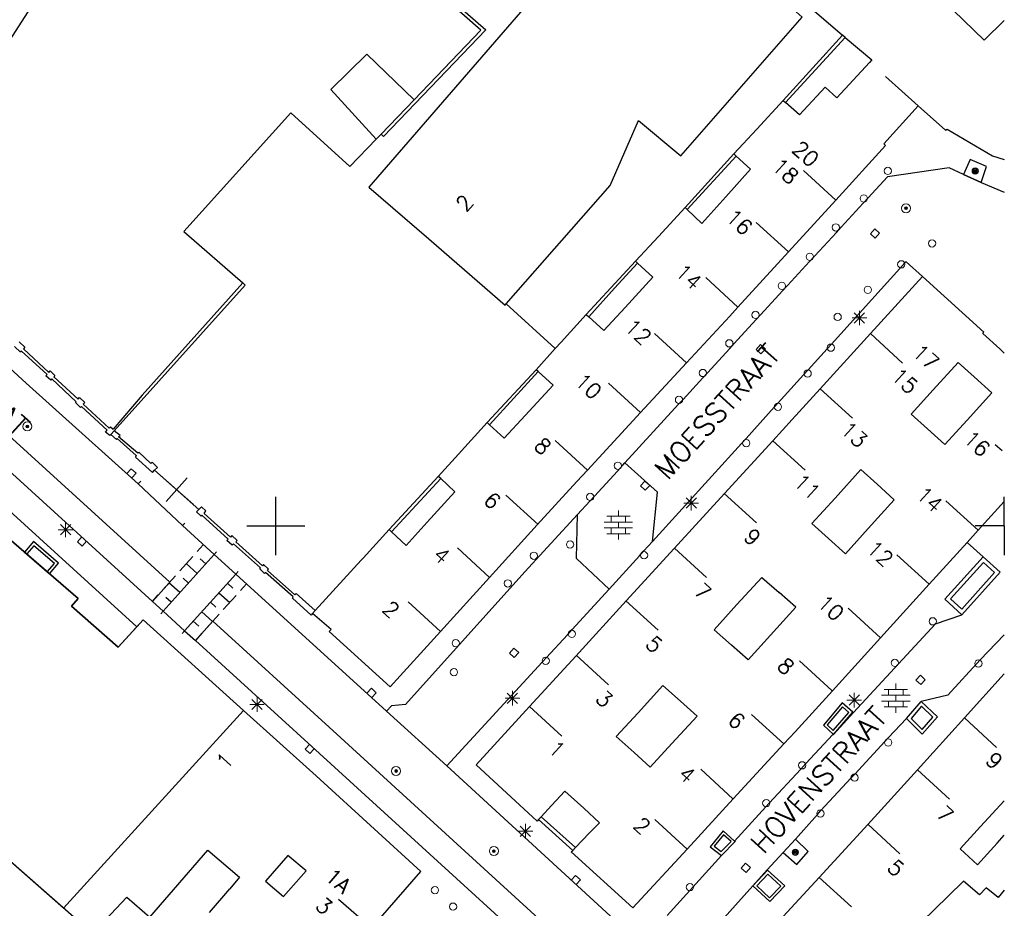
# Model space of a CAD drawing. Header units: millimetres. Extents: x 135944 to 142000, y 454200 to 456692.
# Tile 147 of 153: x 137432 to 137500, y 456224 to 456285. Entities that reach past the tile are written whole.
import ezdxf
from ezdxf.enums import TextEntityAlignment as Align

# ---------------------------------------------------------------- set-up
doc = ezdxf.new("R2010")
doc.units = ezdxf.units.MM
for name, color, linetype in [('TotaalGBKN2013_Bistad', 251, 'Continuous'), ('TotaalGBKN2013X$0$GBKN binnenstad 2009$0$OBJECTEN_', 251, 'Continuous'), ('TotaalGBKN2013X$0$GBKN binnenstad 2009$0$OBJECTEN__', 251, 'Continuous'), ('TotaalGBKN2013X$0$GBKN binnenstad 2009$0$OBJECTEN___', 251, 'Continuous'), ('TotaalGBKN2013X$0$GBKN binnenstad 2009$0$SEMANT_ SYMB_', 251, 'Continuous'), ('TotaalGBKN2013X$0$GBKN binnenstad 2009$0$UTRECHT54', 251, 'Continuous'), ('TotaalGBKN2013X$0$Xref', 251, 'Continuous')]:
    doc.layers.add(name, color=color, linetype=linetype)
doc.styles.add('TotaalGBKN2013X$0$GBKN binnenstad 2009$0$TXT', font='txt.shx')

# ---------------------------------------------------------------- blocks, each defined once
blk = doc.blocks.new('TotaalGBKN2013X$0$GBKN binnenstad 2009$0$V')
at = {"layer": 'TotaalGBKN2013X$0$GBKN binnenstad 2009$0$OBJECTEN__', "linetype": 'Continuous', "lineweight": 0}
for radius in [0.31, 0.095, 0.035, 0.0224]:
    blk.add_circle((0, 0), radius, dxfattribs=at)
blk = doc.blocks.new('TotaalGBKN2013X$0$GBKN binnenstad 2009$0$X')
at = {"layer": 'TotaalGBKN2013X$0$GBKN binnenstad 2009$0$OBJECTEN__', "linetype": 'Continuous', "lineweight": 0}
blk.add_lwpolyline([(0.225, -0.25), (0.224, 0.2), (-0.225, 0.2), (-0.226, -0.25)], dxfattribs=at)
blk = doc.blocks.new('TotaalGBKN2013X$0$GBKN binnenstad 2009$0$DEC100')
at = {"layer": 'TotaalGBKN2013X$0$GBKN binnenstad 2009$0$OBJECTEN_', "linetype": 'Continuous', "lineweight": 0}
for p, q in [((-0.5, 0), (0.5, 0)), ((-0.354, -0.354), (0.354, 0.354)), ((0.354, -0.354), (-0.354, 0.354)), ((0, -0.5), (0, 0.5))]:
    blk.add_line(p, q, dxfattribs=at)
blk = doc.blocks.new('TotaalGBKN2013X$0$GBKN binnenstad 2009$0$Q')
at = {"layer": 'TotaalGBKN2013X$0$GBKN binnenstad 2009$0$OBJECTEN___', "linetype": 'Continuous', "lineweight": 0}
blk.add_circle((0, 0), 0.25, dxfattribs=at)
blk = doc.blocks.new('TotaalGBKN2013X$0$GBKN binnenstad 2009$0$CEL530')
at = {"layer": 'TotaalGBKN2013X$0$GBKN binnenstad 2009$0$UTRECHT54', "linetype": 'Continuous', "lineweight": 0}
for p, q in [((0, -0.355), (0, 0.355)), ((-0.5, 0), (0.5, 0))]:
    blk.add_line(p, q, dxfattribs=at)
blk = doc.blocks.new('TotaalGBKN2013X$0$GBKN binnenstad 2009$0$DEC115')
at = {"layer": 'TotaalGBKN2013X$0$GBKN binnenstad 2009$0$UTRECHT54', "linetype": 'Continuous', "lineweight": 0}
blk.add_line((0, 0.25), (0, 0), dxfattribs=at)
blk = doc.blocks.new('TotaalGBKN2013X$0$GBKN binnenstad 2009$0$W')
at = {"layer": 'TotaalGBKN2013X$0$GBKN binnenstad 2009$0$OBJECTEN__', "linetype": 'Continuous', "lineweight": 0}
blk.add_lwpolyline([(-0.225, 0.225), (-0.225, -0.225), (0.225, -0.225), (0.225, 0.225), (-0.225, 0.225)], dxfattribs=at)
blk = doc.blocks.new('TotaalGBKN2013X$0$GBKN binnenstad 2009$0$DEC109')
at = {"layer": 'TotaalGBKN2013X$0$GBKN binnenstad 2009$0$SEMANT_ SYMB_', "linetype": 'Continuous', "lineweight": 0}
for p, q in [((0, 0.6), (0, 1)), ((-0.98, 0.2), (0.98, 0.2)), ((-0.8, 0.6), (0.8, 0.6)), ((-0.5, 0.2), (-0.5, 0.6)), ((0, -0.2), (0, 0.2)), ((0.5, 0.2), (0.5, 0.6)), ((-0.98, -0.2), (0.98, -0.2)), ((-0.8, -0.6), (0.8, -0.6)), ((-0.5, -0.6), (-0.5, -0.2)), ((0, -1), (0, -0.6)), ((0.5, -0.6), (0.5, -0.2))]:
    blk.add_line(p, q, dxfattribs=at)
blk = doc.blocks.new('TotaalGBKN2013X$0$GBKN binnenstad 2009$0$J')
at = {"layer": 'TotaalGBKN2013X$0$GBKN binnenstad 2009$0$OBJECTEN___', "linetype": 'Continuous', "lineweight": 0}
for radius in [0.215, 0.155, 0.095, 0.035]:
    blk.add_circle((0, 0), radius, dxfattribs=at)
blk = doc.blocks.new('TotaalGBKN2013X$0$GBKN binnenstad 2009')
for p, q in [((137498628, 456283356), (137500000, 456284691)), ((137497208, 456274114), (137498410, 456273586)), ((137498410, 456273586), (137497208, 456274114)), ((137498410, 456273586), (137500000, 456272911)), ((137494378, 456267128), (137498594, 456263292)), ((137498519, 456263210), (137498594, 456263292)), ((137498519, 456263210), (137499682, 456262146)), ((137500000, 456261855), (137499682, 456262146)), ((137499846, 456255146), (137499373, 456255577)), ((137498201, 456249704), (137495986, 456251727)), ((137500000, 456251686), (137498201, 456249704)), ((137500000, 456250000), (137500000, 456252000)), ((137498201, 456249704), (137497445, 456248871)), ((137500000, 456250000), (137498000, 456250000)), ((137500000, 456250000), (137500000, 456248000)), ((137498555, 456247872), (137497445, 456248871)), ((137499719, 456246825), (137498555, 456247872)), ((137499719, 456246825), (137498555, 456247872)), ((137497096, 456243904), (137499719, 456246825)), ((137497096, 456243904), (137499719, 456246825)), ((137500000, 456239841), (137497261, 456236819)), ((137497261, 456236819), (137499473, 456234793)), ((137500000, 456231138), (137498371, 456229366)), ((137499504, 456228228), (137500000, 456228776))]:
    blk.add_line(p, q)
for points in [[(137498628, 456283356), (137494396, 456287457), (137488679, 456293150), (137483536, 456288331), (137475484, 456295270), (137473362, 456292814), (137473271, 456292892), (137470322, 456289479), (137470374, 456289417), (137456379, 456273260), (137460505, 456269708), (137465743, 456265162), (137465809, 456265237)], [(137494082, 456278843), (137495964, 456277164), (137496069, 456277229), (137499191, 456275397), (137500000, 456275154)], [(137498410, 456273586), (137498788, 456274672), (137497661, 456275151), (137497208, 456274114)], [(137497942, 456260225), (137496834, 456261215), (137495119, 456259339)], [(137497942, 456260225), (137499153, 456259144), (137497442, 456257258)], [(137498555, 456247872), (137495910, 456244966), (137497096, 456243904)], [(137496301, 456244986), (137497080, 456244288), (137499330, 456246805), (137498580, 456247489), (137496301, 456244986)], [(137500000, 456242518), (137498334, 456240799), (137496130, 456238387), (137494301, 456237945)], [(137498371, 456229366), (137496960, 456227831), (137498149, 456226730), (137499504, 456228228)], [(137500000, 456224994), (137499575, 456224487), (137498749, 456225160), (137498300, 456224673), (137497208, 456225614), (137496144, 456224576)]]:
    blk.add_lwpolyline(points)
at = {"layer": 'TotaalGBKN2013_Bistad'}
for p, q in [((137484829, 456279208), (137488889, 456283691)), ((137484982, 456279074), (137489084, 456283526)), ((137489084, 456283526), (137488889, 456283691)), ((137494082, 456278843), (137491857, 456280855)), ((137459489, 456279259), (137457225, 456276888)), ((137484829, 456279208), (137483015, 456277244)), ((137484829, 456279208), (137484982, 456279074)), ((137481437, 456275536), (137483015, 456277244)), ((137457225, 456276888), (137456890, 456276543)), ((137409643, 456276275), (137442718, 456246146)), ((137478090, 456271852), (137481437, 456275536)), ((137478226, 456271722), (137481599, 456275387)), ((137481599, 456275387), (137481437, 456275536)), ((137408881, 456274561), (137441528, 456244823)), ((137488432, 456272373), (137486221, 456274401)), ((137490310, 456272154), (137490657, 456272532)), ((137478090, 456271852), (137476262, 456269874)), ((137478090, 456271852), (137478226, 456271722)), ((137488432, 456272373), (137485177, 456268806)), ((137488801, 456270510), (137490310, 456272154)), ((137485177, 456268806), (137482967, 456270835)), ((137488473, 456270152), (137488801, 456270510)), ((137474692, 456268174), (137476262, 456269874)), ((137486991, 456268538), (137488473, 456270152)), ((137485177, 456268806), (137481716, 456265014)), ((137486634, 456268149), (137486991, 456268538)), ((137471311, 456264505), (137474692, 456268174)), ((137474834, 456268044), (137474692, 456268174)), ((137485119, 456266499), (137486634, 456268149)), ((137492824, 456267664), (137493181, 456268059)), ((137492824, 456267664), (137488131, 456262479)), ((137494378, 456267128), (137490808, 456263202)), ((137481716, 456265014), (137479506, 456267043)), ((137484780, 456266130), (137485119, 456266499)), ((137483293, 456264510), (137484780, 456266130)), ((137465809, 456265237), (137469176, 456262174)), ((137471311, 456264505), (137469590, 456262626)), ((137471311, 456264505), (137471480, 456264352)), ((137482957, 456264144), (137483293, 456264510)), ((137481465, 456262518), (137482957, 456264144)), ((137478190, 456261191), (137475980, 456263220)), ((137490808, 456263202), (137487362, 456259413)), ((137490808, 456263202), (137493023, 456261179)), ((137469590, 456262626), (137469176, 456262174)), ((137481158, 456262182), (137481465, 456262518)), ((137488131, 456262479), (137487837, 456262154)), ((137467858, 456260724), (137469176, 456262174)), ((137479622, 456260504), (137481158, 456262182)), ((137486546, 456260727), (137487837, 456262154)), ((137475034, 456257779), (137478190, 456261191)), ((137464506, 456257094), (137467858, 456260724)), ((137464675, 456256940), (137468008, 456260590)), ((137468008, 456260590), (137467858, 456260724)), ((137479305, 456260158), (137479622, 456260504)), ((137484487, 456258451), (137486222, 456260369)), ((137486546, 456260727), (137486222, 456260369)), ((137475034, 456257779), (137472824, 456259808)), ((137477951, 456258679), (137479305, 456260158)), ((137487362, 456259413), (137489577, 456257390)), ((137473963, 456254323), (137477648, 456258348)), ((137477648, 456258348), (137477951, 456258679)), ((137484487, 456258451), (137484208, 456258144)), ((137475034, 456257779), (137471386, 456253833)), ((137482274, 456256008), (137484208, 456258144)), ((137462536, 456254926), (137464506, 456257094)), ((137464506, 456257094), (137464675, 456256940)), ((137438674, 456256273), (137438914, 456256539)), ((137471386, 456253833), (137469176, 456255862)), ((137481959, 456255661), (137475859, 456248942)), ((137480789, 456252217), (137484107, 456255843)), ((137482274, 456256008), (137481959, 456255661)), ((137484107, 456255843), (137486322, 456253820)), ((137461153, 456253403), (137462536, 456254926)), ((137473815, 456254161), (137473963, 456254323)), ((137441684, 456253825), (137444724, 456251133)), ((137471863, 456252048), (137473454, 456253771)), ((137473454, 456253771), (137473815, 456254161)), ((137443588, 456250020), (137440554, 456252895)), ((137457786, 456249751), (137461153, 456253403)), ((137461316, 456253250), (137457948, 456249595)), ((137461316, 456253250), (137461153, 456253403)), ((137480789, 456252217), (137477352, 456248462)), ((137480776, 456252229), (137482991, 456250206)), ((137450000, 456250000), (137450000, 456252000)), ((137468002, 456250090), (137465792, 456252119)), ((137470705, 456250789), (137471544, 456251703)), ((137471544, 456251703), (137471863, 456252048)), ((137443588, 456250020), (137445765, 456248040)), ((137448000, 456250000), (137450000, 456250000)), ((137450000, 456250000), (137452000, 456250000)), ((137450000, 456248000), (137450000, 456250000)), ((137455989, 456247784), (137457786, 456249751)), ((137457786, 456249751), (137457948, 456249595)), ((137464671, 456246461), (137467948, 456250067)), ((137475263, 456248286), (137475859, 456248942)), ((137497445, 456248871), (137494833, 456245994)), ((137433394, 456248644), (137432901, 456248074)), ((137434809, 456247421), (137433394, 456248644)), ((137444595, 456248235), (137445025, 456248714)), ((137464671, 456246461), (137462461, 456248490)), ((137474049, 456244854), (137477352, 456248462)), ((137474964, 456247956), (137475263, 456248286)), ((137477354, 456248484), (137479569, 456246461)), ((137442267, 456244149), (137445765, 456248040)), ((137443408, 456246915), (137444298, 456247905)), ((137445190, 456247401), (137444819, 456247736)), ((137447245, 456246694), (137445765, 456248040)), ((137452693, 456244198), (137455863, 456247646)), ((137455989, 456247784), (137455863, 456247646)), ((137472873, 456245666), (137474964, 456247956)), ((137494833, 456245994), (137492618, 456248017)), ((137434316, 456246851), (137434809, 456247421)), ((137444597, 456246741), (137443853, 456247410)), ((137442718, 456246146), (137441528, 456244823)), ((137442222, 456245595), (137443112, 456246585)), ((137444004, 456246081), (137443632, 456246416)), ((137447245, 456246694), (137443743, 456242805)), ((137447245, 456246694), (137457601, 456237274)), ((137461300, 456242753), (137464671, 456246461)), ((137443410, 456245421), (137442667, 456246090)), ((137446680, 456246067), (137447052, 456245733)), ((137447984, 456246022), (137447570, 456245561)), ((137470330, 456242882), (137472873, 456245666)), ((137494833, 456245994), (137491501, 456242323)), ((137441528, 456244823), (137441925, 456245265)), ((137441528, 456244823), (137442267, 456244149)), ((137442817, 456244761), (137442445, 456245096)), ((137445507, 456244764), (137445878, 456244430)), ((137446093, 456245416), (137446837, 456244747)), ((137447277, 456245235), (137446397, 456244258)), ((137461300, 456242753), (137459090, 456244782)), ((137474049, 456244854), (137470585, 456241069)), ((137474031, 456244870), (137476246, 456242847)), ((137443743, 456242805), (137442267, 456244149)), ((137444920, 456244112), (137445663, 456243443)), ((137452693, 456244198), (137452507, 456243993)), ((137491500, 456242323), (137489285, 456244346)), ((137444333, 456243461), (137444705, 456243126)), ((137445673, 456243455), (137444482, 456242132)), ((137446103, 456243932), (137445223, 456242955)), ((137443743, 456242805), (137444482, 456242132)), ((137470009, 456242532), (137470330, 456242882)), ((137444930, 456242629), (137444482, 456242132)), ((137468583, 456240979), (137470009, 456242532)), ((137491501, 456242323), (137488197, 456238683)), ((137467405, 456237595), (137470585, 456241069)), ((137468272, 456240639), (137468583, 456240979)), ((137470609, 456241125), (137472824, 456239102)), ((137488166, 456238711), (137485951, 456240734)), ((137461732, 456233537), (137468272, 456240639)), ((137447793, 456237341), (137435437.9, 456223768.1)), ((137467405, 456237595), (137469620, 456235572)), ((137493292, 456236771), (137494301, 456237945)), ((137493292, 456236771), (137494301, 456237945)), ((137457601, 456237274), (137461732, 456233537)), ((137484873, 456235034), (137482658, 456237057)), ((137489640, 456237203), (137488275, 456235680)), ((137497261, 456236819), (137494036, 456233260)), ((137488234, 456235686), (137486389, 456233695)), ((137488234, 456235686), (137488275, 456235680)), ((137481396, 456231258), (137484873, 456235034)), ((137474625, 456221703), (137461732, 456233537)), ((137481378, 456231275), (137479163, 456233298)), ((137486036, 456233313), (137483867, 456230972)), ((137486036, 456233313), (137486389, 456233695)), ((137487414, 456230460), (137489477, 456232695)), ((137489477, 456232695), (137489731, 456232971)), ((137490636, 456229508), (137494036, 456233260)), ((137494036, 456233260), (137496248, 456231234)), ((137481396, 456231258), (137478227, 456227818)), ((137468933, 456230805), (137468220, 456230039)), ((137483635, 456230721), (137481490, 456228371)), ((137483635, 456230721), (137483867, 456230972)), ((137468220, 456230039), (137468039, 456229844)), ((137468220, 456230039), (137470567, 456227922)), ((137485666, 456228497), (137487171, 456230196)), ((137487171, 456230196), (137487414, 456230460)), ((137468039, 456229844), (137470383, 456227730)), ((137478227, 456227818), (137476012, 456229841)), ((137490636, 456229508), (137487292, 456225873)), ((137490622, 456229521), (137492834, 456227495)), ((137470567, 456227922), (137471506, 456228900)), ((137470383, 456227730), (137470567, 456227922)), ((137481527, 456228340), (137480593, 456227378)), ((137481527, 456228340), (137480593, 456227378)), ((137481490, 456228371), (137481527, 456228340)), ((137481490, 456228371), (137481527, 456228340)), ((137484818, 456227580), (137485666, 456228497)), ((137484818, 456227580), (137485666, 456228497)), ((137452077, 456226323), (137450832, 456227379)), ((137480593, 456227378), (137478620, 456225213)), ((137447509, 456225882), (137446838, 456225097)), ((137487292, 456225873), (137484008, 456222305)), ((137487292, 456225873), (137489504, 456223847)), ((137478408, 456224980), (137478620, 456225213)), ((137482744, 456225295), (137478989, 456221136)), ((137445443, 456223465), (137446838, 456225097)), ((137478408, 456224980), (137476854, 456223269)), ((137494336, 456222812), (137496144, 456224576)), ((137456566, 456222388), (137454297, 456224350))]:
    blk.add_line(p, q, dxfattribs=at)
for points in [[(137459489, 456279259), (137464068, 456284031), (137450580, 456295909), (137449191, 456297156)], [(137465328, 456294603), (137459837, 456288070), (137464417, 456284051), (137457386, 456276727), (137457225, 456276888)], [(137435554, 456292132), (137436834, 456291293), (137430610, 456281624), (137429350, 456282405)], [(137465809, 456265237), (137472954, 456273378), (137474902, 456277829), (137477787, 456275396), (137486136, 456284923), (137485504, 456285477), (137485996, 456286199), (137488889, 456283691)], [(137489084, 456283526), (137490898, 456281993), (137490741, 456281822)], [(137456890, 456276543), (137453780, 456279952), (137456236, 456282387), (137459489, 456279259)], [(137490741, 456281822), (137488515, 456279394), (137487707, 456280128), (137485946, 456278227), (137484982, 456279074)], [(137412081, 456278671), (137425838, 456266220), (137432868, 456259811), (137440554, 456252895)], [(137494082, 456278843), (137491728, 456276237), (137491853, 456276122), (137488432, 456272373)], [(137456890, 456276543), (137455069, 456274676), (137451031, 456278359), (137443690, 456270209), (137447727, 456266679)], [(137481599, 456275387), (137482588, 456274486), (137480886, 456272589)], [(137497208, 456274114), (137496217, 456274579), (137491979, 456273972), (137490657, 456272532)], [(137480886, 456272589), (137479248, 456270764), (137478226, 456271722)], [(137438674, 456256273), (137438606, 456256198), (137438318, 456256437), (137438425, 456256565), (137436654, 456258202), (137436596, 456258134), (137436257, 456258468), (137436302, 456258521), (137434621, 456260089), (137434549, 456260008), (137434224, 456260304), (137434299, 456260388), (137432520, 456262013), (137432473, 456261935), (137432066, 456262311)], [(137432381, 456262645), (137432777, 456262271), (137432679, 456262151), (137434415, 456260528), (137434512, 456260655), (137434843, 456260335), (137434759, 456260230), (137436441, 456258696), (137436531, 456258816), (137436897, 456258484), (137436785, 456258349), (137438567, 456256711), (137438665, 456256813), (137438840, 456256650)], [(137440455, 456243080), (137411907, 456269071), (137395305, 456250005), (137395387, 456249932)], [(137471480, 456264352), (137473250, 456266327), (137474834, 456268044)], [(137474834, 456268044), (137475882, 456267086), (137473967, 456264998)], [(137494378, 456267128), (137493253, 456268138), (137493181, 456268059)], [(137425891, 456254132), (137436443, 456245010), (137435977, 456244488), (137439183, 456241682), (137440896, 456243564), (137447793, 456237341), (137435437.9, 456223768.1), (137428738, 456229622)], [(137440455, 456243080), (137439183, 456241682), (137435977, 456244488), (137436443, 456245010), (137425891, 456254132), (137426263, 456254630), (137425612, 456255224), (137425254, 456254906), (137420099, 456259278), (137420199, 456259399), (137417319, 456261903), (137417179, 456261778), (137412221, 456266142), (137412544, 456266510), (137411727, 456267227), (137411050, 456266449), (137411466, 456266090), (137396251, 456248460), (137395780, 456248859), (137396145, 456249290), (137395387, 456249932)], [(137447727, 456266679), (137440823, 456258977), (137438840, 456256650)], [(137438914, 456256539), (137447907, 456266524), (137447727, 456266679)], [(137473967, 456264998), (137472515, 456263414), (137471480, 456264352)], [(137481716, 456265014), (137481161, 456264405), (137478190, 456261191)], [(137468008, 456260590), (137469043, 456259671), (137467113, 456257584)], [(137487362, 456259413), (137485442, 456257301), (137484107, 456255843)], [(137495119, 456259339), (137493597, 456257673), (137494722, 456256669)], [(137467113, 456257584), (137465676, 456256031), (137464675, 456256940)], [(137497442, 456257258), (137495929, 456255590), (137494722, 456256669)], [(137438674, 456256273), (137439059, 456255925), (137439103, 456256007), (137440424, 456254837), (137440366, 456254723), (137441529, 456253669), (137441684, 456253825)], [(137441684, 456253825), (137441880, 456254022), (137441508, 456254380), (137441431, 456254279), (137440604, 456255071), (137440540, 456254995), (137439212, 456256121), (137439314, 456256209), (137438914, 456256539)], [(137475859, 456248942), (137476206, 456252327), (137473963, 456254323)], [(137467948, 456250067), (137470651, 456253039), (137471386, 456253833)], [(137491270, 456252857), (137490162, 456253866), (137488387, 456251913)], [(137460398, 456250256), (137462291, 456252333), (137461316, 456253250)], [(137491270, 456252857), (137492430, 456251801), (137490661, 456249824)], [(137488387, 456251913), (137486789, 456250156), (137487926, 456249135)], [(137452507, 456243993), (137452426, 456243867), (137451137, 456245036), (137451196, 456245125), (137449291, 456246810), (137449221, 456246745), (137448892, 456247048), (137448943, 456247126), (137447093, 456248768), (137446995, 456248691), (137446649, 456249000), (137446728, 456249098), (137444931, 456250738), (137444869, 456250673), (137444554, 456250957), (137444724, 456251133)], [(137452693, 456244198), (137451396, 456245363), (137451315, 456245272), (137449434, 456246944), (137449506, 456247036), (137449165, 456247355), (137449083, 456247266), (137447251, 456248913), (137447349, 456249009), (137446990, 456249341), (137446880, 456249238), (137445083, 456250857), (137445198, 456251028), (137444889, 456251303), (137444724, 456251133)], [(137470705, 456250789), (137467086, 456246848), (137458902, 456237753), (137457947, 456237643), (137457601, 456237274)], [(137460398, 456250256), (137458944, 456248662), (137457948, 456249595)], [(137472873, 456245666), (137470648, 456247774), (137470705, 456250789)], [(137490661, 456249824), (137489101, 456248080), (137487926, 456249135)], [(137436143, 456223152), (137428738, 456229622), (137429552, 456230584), (137426117, 456233599), (137426459, 456233955), (137424621, 456235513), (137425516, 456236515), (137423288, 456238511), (137425526, 456241094), (137420884, 456245184), (137418985, 456246905), (137412799, 456239694), (137412941, 456239570), (137412532, 456239098)], [(137481652, 456244599), (137483352, 456246458), (137484543, 456245428)], [(137483960, 456242512), (137485701, 456244426), (137484543, 456245428)], [(137481652, 456244599), (137480077, 456242877), (137481278, 456241823)], [(137447793, 456237341), (137440896, 456243564), (137440455, 456243080)], [(137476030, 456215725), (137468038, 456223063), (137453661, 456236178), (137445673, 456243455)], [(137461300, 456242753), (137457848, 456238956), (137453655, 456242755), (137453790, 456242880), (137452507, 456243993)], [(137489640, 456237203), (137495269, 456243286), (137497096, 456243904)], [(137472161, 456216861), (137466836, 456221750), (137452462, 456234863), (137444482, 456242132)], [(137483960, 456242512), (137482421, 456240819), (137481278, 456241823)], [(137477784, 456237964), (137476573, 456239056), (137474861, 456237178)], [(137488197, 456238683), (137485636, 456235862), (137484873, 456235034)], [(137453041, 456232601), (137452771, 456232848), (137447793, 456237341)], [(137468039, 456229844), (137467943, 456229741), (137463744, 456233595), (137467405, 456237595)], [(137477784, 456237964), (137478911, 456236948), (137477185, 456235069)], [(137488275, 456235680), (137489598, 456237217), (137488871, 456237861), (137487580, 456236334), (137488275, 456235680)], [(137487848, 456236349), (137488260, 456235961), (137489325, 456237199), (137488891, 456237583), (137487848, 456236349)], [(137494301, 456237945), (137495413, 456236891), (137494371, 456235695), (137493292, 456236771)], [(137493596, 456236785), (137494360, 456236022), (137495104, 456236876), (137494313, 456237625), (137493596, 456236785)], [(137474861, 456237178), (137473367, 456235540), (137474594, 456234442)], [(137489731, 456232971), (137492042, 456235475), (137493292, 456236771)], [(137477185, 456235069), (137475699, 456233451), (137474594, 456234442)], [(137456566, 456222388), (137459945, 456226276), (137453041, 456232601)], [(137471132, 456230620), (137469848, 456231789), (137468933, 456230805)], [(137471132, 456230620), (137472226, 456229624), (137471506, 456228900)], [(137481490, 456228371), (137480710, 456229074), (137479817, 456227982), (137480593, 456227378)], [(137480096, 456228013), (137480575, 456227641), (137481244, 456228330), (137480732, 456228791), (137480096, 456228013)], [(137484818, 456227580), (137485765, 456226751), (137486533, 456227643), (137485666, 456228497)], [(137437570, 456222191), (137439769, 456224506), (137441359, 456223134), (137445344, 456227751), (137447509, 456225882)], [(137450832, 456227379), (137449283, 456225615), (137450529, 456224553), (137452077, 456226323)], [(137478227, 456227818), (137474511, 456223783), (137470280, 456227622), (137470383, 456227730)], [(137484818, 456227580), (137483725, 456226404), (137482744, 456225295)], [(137482744, 456225295), (137483900, 456224214), (137484933, 456225286), (137483751, 456226369), (137482744, 456225295)], [(137483021, 456225297), (137483762, 456226099), (137484659, 456225277), (137483893, 456224482), (137483021, 456225297)]]:
    blk.add_lwpolyline(points, dxfattribs=at)
blk.add_lwpolyline([(137432749, 456248204), (137434466, 456246719), (137435089, 456247440), (137433371, 456248924)], close=True, dxfattribs=at)
at = {"xscale": 1000.000667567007, "yscale": 1000.000667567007, "zscale": 1000, "rotation": 47.52016883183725}
for name, p in [('TotaalGBKN2013X$0$GBKN binnenstad 2009$0$J', (137498003, 456274361)), ('TotaalGBKN2013X$0$GBKN binnenstad 2009$0$Q', (137498219, 456240555))]:
    blk.add_blockref(name, p, dxfattribs=at)
at = {"layer": 'TotaalGBKN2013_Bistad', "zscale": 1000}
for name, p, xscale, yscale, rotation in [('TotaalGBKN2013X$0$GBKN binnenstad 2009$0$Q', (137492008, 456274367), 1000.000667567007, 1000.000667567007, 47.52016883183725), ('TotaalGBKN2013X$0$GBKN binnenstad 2009$0$Q', (137490358, 456272474), 1000.000667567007, 1000.000667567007, 47.52016883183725), ('TotaalGBKN2013X$0$GBKN binnenstad 2009$0$V', (137493254, 456271808), 1000.000667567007, 1000.000667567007, 47.52016883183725), ('TotaalGBKN2013X$0$GBKN binnenstad 2009$0$Q', (137488434, 456270495), 1000.000667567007, 1000.000667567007, 47.52016883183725), ('TotaalGBKN2013X$0$GBKN binnenstad 2009$0$W', (137491123, 456270074), 1000.000667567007, 1000.000667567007, 47.52016883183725), ('TotaalGBKN2013X$0$GBKN binnenstad 2009$0$Q', (137495042, 456269397), 1000.000667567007, 1000.000667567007, 47.52016883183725), ('TotaalGBKN2013X$0$GBKN binnenstad 2009$0$Q', (137486650, 456268477), 1000.000667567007, 1000.000667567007, 47.52016883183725), ('TotaalGBKN2013X$0$GBKN binnenstad 2009$0$Q', (137492928, 456267957), 1000.000667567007, 1000.000667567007, 47.52016883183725), ('TotaalGBKN2013X$0$GBKN binnenstad 2009$0$Q', (137484735, 456266480), 1000.000667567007, 1000.000667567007, 47.52016883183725), ('TotaalGBKN2013X$0$GBKN binnenstad 2009$0$Q', (137490631, 456266206), 1000.000667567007, 1000.000667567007, 47.52016883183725), ('TotaalGBKN2013X$0$GBKN binnenstad 2009$0$Q', (137482926, 456264483), 1000.000667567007, 1000.000667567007, 47.52016883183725), ('TotaalGBKN2013X$0$GBKN binnenstad 2009$0$Q', (137488564, 456264345), 1000.000667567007, 1000.000667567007, 47.52016883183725), ('TotaalGBKN2013X$0$GBKN binnenstad 2009$0$Q', (137481126, 456262534), 1000.000667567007, 1000.000667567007, 47.52016883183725), ('TotaalGBKN2013X$0$GBKN binnenstad 2009$0$W', (137483286, 456262128), 1000.000667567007, 1000.000667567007, 47.52016883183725), ('TotaalGBKN2013X$0$GBKN binnenstad 2009$0$Q', (137488094, 456262239), 1000.000667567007, 1000.000667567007, 47.52016883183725), ('TotaalGBKN2013X$0$GBKN binnenstad 2009$0$Q', (137479311, 456260497), 1000.000667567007, 1000.000667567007, 47.52016883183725), ('TotaalGBKN2013X$0$GBKN binnenstad 2009$0$Q', (137486504, 456260462), 1000.000667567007, 1000.000667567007, 47.52016883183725), ('TotaalGBKN2013X$0$GBKN binnenstad 2009$0$Q', (137477671, 456258654), 1000.000667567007, 1000.000667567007, 47.52016883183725), ('TotaalGBKN2013X$0$GBKN binnenstad 2009$0$Q', (137484465, 456258174), 1000.000667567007, 1000.000667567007, 47.52016883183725), ('TotaalGBKN2013X$0$GBKN binnenstad 2009$0$V', (137432946, 456256830), 1000.002006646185, 1000.002006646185, 228.1952763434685), ('TotaalGBKN2013X$0$GBKN binnenstad 2009$0$Q', (137482292, 456255681), 1000.000667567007, 1000.000667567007, 47.52016883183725), ('TotaalGBKN2013X$0$GBKN binnenstad 2009$0$CEL530', (137443201, 456252481), 3053.505973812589, 3053.505973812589, 318.4803616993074), ('TotaalGBKN2013X$0$GBKN binnenstad 2009$0$Q', (137473477, 456254132), 1000.000667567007, 1000.000667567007, 47.52016883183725), ('TotaalGBKN2013X$0$GBKN binnenstad 2009$0$X', (137440111, 456253631), 1000.001940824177, 1000.001940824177, 317.6514173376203), ('TotaalGBKN2013X$0$GBKN binnenstad 2009$0$DEC115', (137440554, 456252895), 999.9978666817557, 999.9978666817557, 316.5413480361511), ('TotaalGBKN2013X$0$GBKN binnenstad 2009$0$W', (137475345, 456252765), 1000.000667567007, 1000.000667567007, 47.52016883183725), ('TotaalGBKN2013X$0$GBKN binnenstad 2009$0$Q', (137471578, 456251990), 1000.000667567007, 1000.000667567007, 47.52016883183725), ('TotaalGBKN2013X$0$GBKN binnenstad 2009$0$DEC100', (137435570, 456249740), 1000.000000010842, 1000.000000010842, 359.9997331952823), ('TotaalGBKN2013X$0$GBKN binnenstad 2009$0$DEC115', (137443588, 456250020), 999.9978666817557, 999.9978666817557, 316.5413480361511), ('TotaalGBKN2013X$0$GBKN binnenstad 2009$0$X', (137436679, 456248912), 1000.001940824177, 1000.001940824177, 137.6514173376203), ('TotaalGBKN2013X$0$GBKN binnenstad 2009$0$Q', (137470196, 456248728), 1000.000667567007, 1000.000667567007, 47.52016883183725), ('TotaalGBKN2013X$0$GBKN binnenstad 2009$0$DEC115', (137445765, 456248040), 1000.00246923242, 1000.00246923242, 317.6723797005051), ('TotaalGBKN2013X$0$GBKN binnenstad 2009$0$Q', (137467708, 456247954), 1000.000667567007, 1000.000667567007, 47.52016883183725), ('TotaalGBKN2013X$0$GBKN binnenstad 2009$0$Q', (137475276, 456247985), 1000.000667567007, 1000.000667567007, 47.52016883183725), ('TotaalGBKN2013X$0$GBKN binnenstad 2009$0$DEC115', (137447245, 456246694), 1000.000782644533, 1000.000782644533, 317.718468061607), ('TotaalGBKN2013X$0$GBKN binnenstad 2009$0$Q', (137465928, 456246057), 1000.000667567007, 1000.000667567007, 47.52016883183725), ('TotaalGBKN2013X$0$GBKN binnenstad 2009$0$DEC115', (137442267, 456244149), 999.9976896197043, 999.9976896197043, 137.6338645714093), ('TotaalGBKN2013X$0$GBKN binnenstad 2009$0$Q', (137495088, 456243450), 1000.000667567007, 1000.000667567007, 47.52016883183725), ('TotaalGBKN2013X$0$GBKN binnenstad 2009$0$DEC115', (137443743, 456242805), 999.9989635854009, 999.9989635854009, 137.6761663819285), ('TotaalGBKN2013X$0$GBKN binnenstad 2009$0$Q', (137470320, 456242588), 1000.000667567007, 1000.000667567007, 47.52016883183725), ('TotaalGBKN2013X$0$GBKN binnenstad 2009$0$Q', (137462349, 456241956), 1000.000667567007, 1000.000667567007, 47.52016883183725), ('TotaalGBKN2013X$0$GBKN binnenstad 2009$0$W', (137466354, 456241288), 1000.000667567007, 1000.000667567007, 47.52016883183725), ('TotaalGBKN2013X$0$GBKN binnenstad 2009$0$Q', (137468524, 456240741), 1000.000667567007, 1000.000667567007, 47.52016883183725), ('TotaalGBKN2013X$0$GBKN binnenstad 2009$0$Q', (137492490, 456240597), 1000.000667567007, 1000.000667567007, 47.52016883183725), ('TotaalGBKN2013X$0$GBKN binnenstad 2009$0$Q', (137462228, 456239957), 1000.000667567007, 1000.000667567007, 47.52016883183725), ('TotaalGBKN2013X$0$GBKN binnenstad 2009$0$W', (137494252, 456239429), 1000.000667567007, 1000.000667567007, 47.52016883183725), ('TotaalGBKN2013X$0$GBKN binnenstad 2009$0$X', (137456592, 456238557), 1000.001940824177, 1000.001940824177, 317.6514173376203), ('TotaalGBKN2013X$0$GBKN binnenstad 2009$0$DEC100', (137448711, 456237742), 1000.000000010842, 1000.000000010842, 359.9997331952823), ('TotaalGBKN2013X$0$GBKN binnenstad 2009$0$Q', (137492031, 456235130), 1000.000385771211, 1000.000385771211, 45.23940941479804), ('TotaalGBKN2013X$0$GBKN binnenstad 2009$0$X', (137452307, 456234667), 1000.001940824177, 1000.001940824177, 137.6514173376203), ('TotaalGBKN2013X$0$GBKN binnenstad 2009$0$V', (137458255, 456233176), 1000.002006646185, 1000.002006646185, 228.1952763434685), ('TotaalGBKN2013X$0$GBKN binnenstad 2009$0$Q', (137486125, 456233567), 1000.000667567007, 1000.000667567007, 47.52016883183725), ('TotaalGBKN2013X$0$GBKN binnenstad 2009$0$Q', (137489727, 456232723), 1000.000667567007, 1000.000667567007, 47.52016883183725), ('TotaalGBKN2013X$0$GBKN binnenstad 2009$0$Q', (137483661, 456230969), 1000.000667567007, 1000.000667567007, 47.52016883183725), ('TotaalGBKN2013X$0$GBKN binnenstad 2009$0$Q', (137487378, 456230255), 1000.000667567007, 1000.000667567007, 47.52016883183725), ('TotaalGBKN2013X$0$GBKN binnenstad 2009$0$DEC100', (137467131, 456229042), 1000.000000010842, 1000.000000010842, 359.9997331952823), ('TotaalGBKN2013X$0$GBKN binnenstad 2009$0$V', (137464965, 456227682), 1000.002006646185, 1000.002006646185, 228.1952763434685), ('TotaalGBKN2013X$0$GBKN binnenstad 2009$0$J', (137485653, 456227601), 1000.000667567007, 1000.000667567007, 47.52016883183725), ('TotaalGBKN2013X$0$GBKN binnenstad 2009$0$W', (137482260, 456226531), 1000.000667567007, 1000.000667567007, 47.52016883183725), ('TotaalGBKN2013X$0$GBKN binnenstad 2009$0$X', (137470607, 456225711), 1000.001940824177, 1000.001940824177, 317.6514173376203), ('TotaalGBKN2013X$0$GBKN binnenstad 2009$0$Q', (137460921, 456224995), 1000.000774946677, 1000.000774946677, 228.8957967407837), ('TotaalGBKN2013X$0$GBKN binnenstad 2009$0$Q', (137478422, 456225199), 1000.000667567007, 1000.000667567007, 47.52016883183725), ('TotaalGBKN2013X$0$GBKN binnenstad 2009$0$Q', (137462164, 456223866), 1000.000774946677, 1000.000774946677, 228.8957967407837)]:
    blk.add_blockref(name, p, dxfattribs=dict(at, xscale=xscale, yscale=yscale, rotation=rotation))
at = {"layer": 'TotaalGBKN2013_Bistad', "xscale": 1000, "yscale": 1000, "zscale": 1000}
for name, p in [('TotaalGBKN2013X$0$GBKN binnenstad 2009$0$DEC100', (137490054, 456264276)), ('TotaalGBKN2013X$0$GBKN binnenstad 2009$0$DEC100', (137478514, 456251565)), ('TotaalGBKN2013X$0$GBKN binnenstad 2009$0$DEC109', (137473512, 456250060)), ('TotaalGBKN2013X$0$GBKN binnenstad 2009$0$DEC100', (137466237, 456238173)), ('TotaalGBKN2013X$0$GBKN binnenstad 2009$0$DEC109', (137492550, 456238178)), ('TotaalGBKN2013X$0$GBKN binnenstad 2009$0$DEC100', (137489702, 456238043))]:
    blk.add_blockref(name, p, dxfattribs=at)
at = {"style": 'TotaalGBKN2013X$0$GBKN binnenstad 2009$0$TXT'}
blk.add_text('16', height=1054, rotation=317.6275, dxfattribs=at).set_placement((137498788.9, 456255044.8), align=Align.MIDDLE_RIGHT)
blk.add_text('9', height=1054, rotation=317.4956, dxfattribs=at).set_placement((137498975.1, 456234195.5), align=Align.MIDDLE_LEFT)
at = {"layer": 'TotaalGBKN2013_Bistad', "style": 'TotaalGBKN2013X$0$GBKN binnenstad 2009$0$TXT'}
for s, rotation, p in [('20', 317.9142, (137487034.7, 456274937.1)), ('18', 317.4956, (137485645.8, 456273752)), ('16', 317.4646, (137482472.4, 456270250.9)), ('14', 317.4646, (137478999.5, 456266487)), ('12', 317.4646, (137475538, 456262713.9)), ('10', 317.4646, (137472119.2, 456258984)), ('8', 317.4646, (137468658, 456255174.9)), ('6', 317.4646, (137465196.9, 456251436.5)), ('14', 317.6275, (137495536.9, 456251207.8)), ('4', 317.4646, (137461723, 456247673.6)), ('12', 317.6275, (137492142.3, 456247490.5)), ('2', 317.4565, (137458249.6, 456243962.4)), ('10', 317.6275, (137488751.6, 456243769.7)), ('8', 317.6275, (137485345.2, 456240063.3)), ('6', 317.6275, (137481963.1, 456236332.9)), ('1', 47.7049, (137446795.8, 456234219.3)), ('4', 317.6275, (137478560.1, 456232624.9)), ('2', 317.6275, (137475477.5, 456229115.7)), ('1A', 319.1562, (137454924.7, 456225085.9)), ('3', 319.1645, (137453654.9, 456223624.4))]:
    blk.add_text(s, height=1054, rotation=rotation, dxfattribs=at).set_placement(p, align=Align.MIDDLE_RIGHT)
for s, rotation, p in [('2', 49.1491, (137462657.4, 456271831.7)), ('17', 317.573, (137493949.5, 456262202)), ('15', 317.5811, (137492494.5, 456260573)), ('13', 317.5811, (137489023.5, 456256879)), ('11', 317.5811, (137485804.5, 456253288)), ('9', 317.5811, (137482382.5, 456249542)), ('7', 317.5811, (137478961.5, 456245797)), ('5', 317.5811, (137475636.5, 456242183)), ('3', 317.5811, (137472215.5, 456238438)), ('1', 317.5811, (137468955.5, 456234978)), ('7', 317.4956, (137495599.1, 456230514.5)), ('5', 317.4956, (137492224.1, 456226831.5))]:
    blk.add_text(s, height=1054, rotation=rotation, dxfattribs=at).set_placement(p, align=Align.MIDDLE_LEFT)
for s, rotation, p in [('KRUISDWARSSTRAAT', 317.656194, (137418712, 456268367)), ('MOESSTRAAT', 47.808172, (137476883, 456253070)), ('HOVENSTRAAT', 47.488133, (137483466, 456227409))]:
    blk.add_text(s, height=1400, rotation=rotation, dxfattribs=at).set_placement(p)

msp = doc.modelspace()

# ---------------------------------------------------------------- block references
at = {"layer": 'TotaalGBKN2013X$0$Xref', "xscale": 0.0009999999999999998, "yscale": 0.0009999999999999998, "zscale": 0.0009999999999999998}
msp.add_blockref('TotaalGBKN2013X$0$GBKN binnenstad 2009', (0, 0), dxfattribs=at)

doc.saveas('drawing.dxf')
